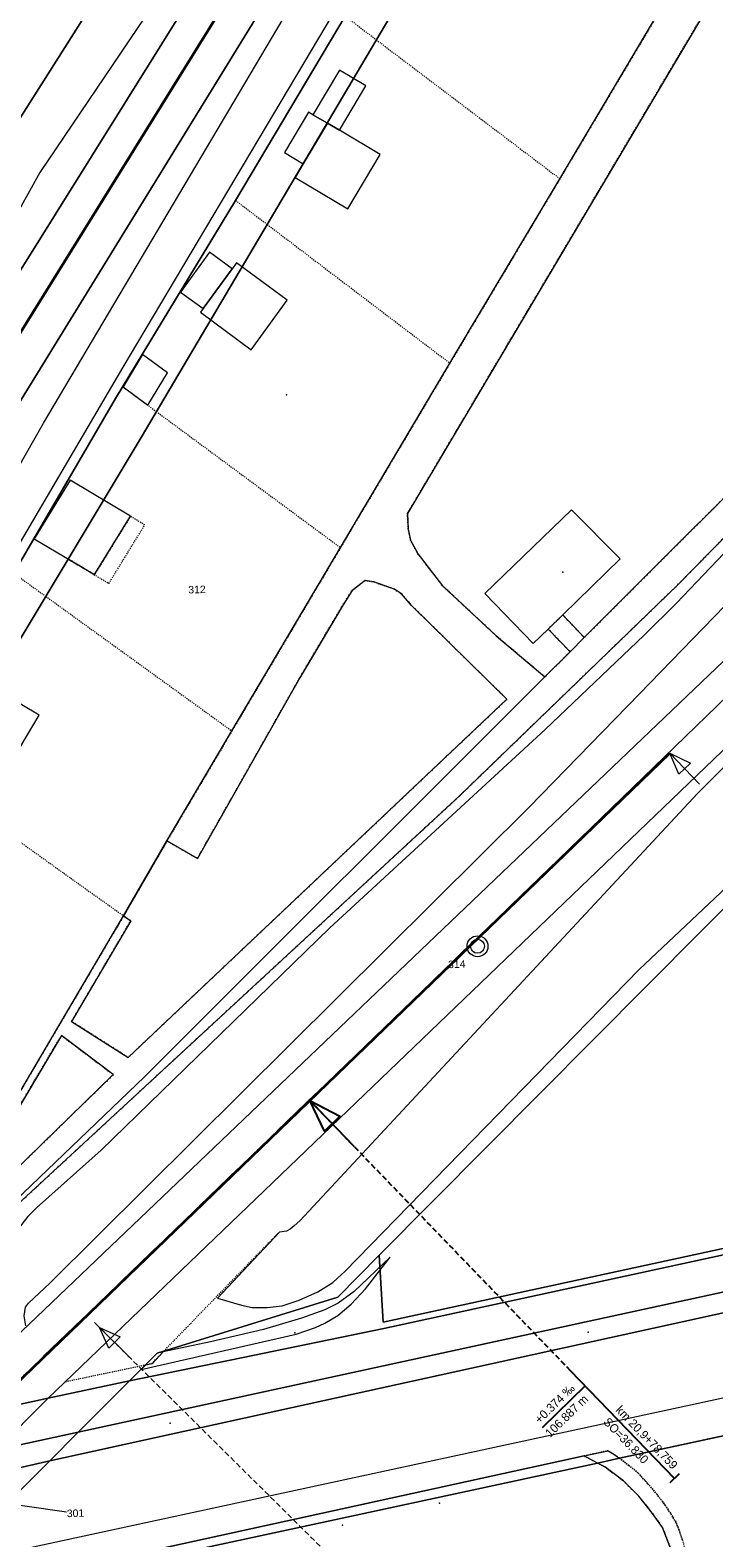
# Model space of a CAD drawing. Header units: millimetres. Extents: x -191 to 81095, y -508122 to 28741.
# Tile 193 of 251: x 5223 to 5287, y 10374 to 10515. Entities that reach past the tile are written whole.
import ezdxf
from ezdxf.enums import TextEntityAlignment as Align

# ---------------------------------------------------------------- set-up
doc = ezdxf.new("R2010")
doc.units = ezdxf.units.MM
for name, pattern in [('240620_Dorsten Achse$0$STRICHLINIE', [0.75, 0.5, -0.25]), ('STRICHPUNKT', [1, 0.5, -0.25, 0, -0.25]), ('VE22-087 DB - VST Hervest-Dorsten ALK VA2736$0$1', [0]), ('VE22-087 DB - VST Hervest-Dorsten ALK VA2736$0$2', [0.16, 0.06, -0.1]), ('VE22-087 DB - VST Hervest-Dorsten ALK VA2736$0$3', [0.26, 0.11, -0.15])]:
    doc.linetypes.add(name, pattern=pattern)
doc.layers.get('0').update_dxf_attribs({"color": 251})
for name, color, linetype, lineweight in [('240620_Dorsten Achse$0$EB-62236R-A-ACHSE', 1, 'Continuous', 35), ('240620_Dorsten Achse$0$EB-62236R-A-PFEIL-LIN', 1, 'Continuous', 18), ('240620_Dorsten Achse$0$EB-62236R-TS-FUSS', 250, '240620_Dorsten Achse$0$STRICHLINIE', 25), ('240620_Dorsten Achse$0$EB-62236R-TS-LIN', 250, 'Continuous', 25), ('240620_Dorsten Achse$0$EB-62236R-TS-TXT-025', 250, 'Continuous', 25), ('240620_Dorsten Achse$0$EB-62236S-A-KM', 1, 'Continuous', 18), ('240620_Dorsten Achse$0$EB-62236S-A-PFEIL-LIN', 1, 'Continuous', 18), ('240620_Dorsten Achse$0$EB-62273R-A-ACHSE', 1, 'Continuous', 35), ('EB-2236R-A-ACHSE', 2, 'Continuous', 35), ('VE22-087 DB - VST Hervest-Dorsten ALK VA2736$0$AX_Bahnverkehr', 7, 'VE22-087 DB - VST Hervest-Dorsten ALK VA2736$0$1', 18), ('VE22-087 DB - VST Hervest-Dorsten ALK VA2736$0$AX_BauwerkImVerkehrsbereich', 7, 'VE22-087 DB - VST Hervest-Dorsten ALK VA2736$0$1', 18), ('VE22-087 DB - VST Hervest-Dorsten ALK VA2736$0$AX_Flurstueck', 9, 'VE22-087 DB - VST Hervest-Dorsten ALK VA2736$0$1', 18), ('VE22-087 DB - VST Hervest-Dorsten ALK VA2736$0$AX_Gebaeude', 7, 'VE22-087 DB - VST Hervest-Dorsten ALK VA2736$0$1', 18), ('VE22-087 DB - VST Hervest-Dorsten ALK VA2736$0$AX_Gehoelz', 7, 'VE22-087 DB - VST Hervest-Dorsten ALK VA2736$0$1', 18), ('VE22-087 DB - VST Hervest-Dorsten ALK VA2736$0$AX_Gelaendekante', 7, 'VE22-087 DB - VST Hervest-Dorsten ALK VA2736$0$1', 18), ('VE22-087 DB - VST Hervest-Dorsten ALK VA2736$0$AX_Gleis', 7, 'VE22-087 DB - VST Hervest-Dorsten ALK VA2736$0$1', 18), ('VE22-087 DB - VST Hervest-Dorsten ALK VA2736$0$AX_IndustrieUndGewerbeflaeche', 7, 'VE22-087 DB - VST Hervest-Dorsten ALK VA2736$0$1', 18), ('VE22-087 DB - VST Hervest-Dorsten ALK VA2736$0$AX_Landwirtschaft', 7, 'VE22-087 DB - VST Hervest-Dorsten ALK VA2736$0$1', 18), ('VE22-087 DB - VST Hervest-Dorsten ALK VA2736$0$AX_SonstigesBauwerkOderSonstigeEinrichtung', 7, 'VE22-087 DB - VST Hervest-Dorsten ALK VA2736$0$1', 18), ('VE22-087 DB - VST Hervest-Dorsten ALK VA2736$0$AX_SportFreizeitUndErholungsflaeche', 7, 'VE22-087 DB - VST Hervest-Dorsten ALK VA2736$0$1', 18), ('VE22-087 DB - VST Hervest-Dorsten ALK VA2736$0$AX_Strassenverkehr', 7, 'VE22-087 DB - VST Hervest-Dorsten ALK VA2736$0$1', 18), ('VE22-087 DB - VST Hervest-Dorsten ALK VA2736$0$AX_Strassenverkehrsanlage', 7, 'VE22-087 DB - VST Hervest-Dorsten ALK VA2736$0$1', 18), ('VE22-087 DB - VST Hervest-Dorsten ALK VA2736$0$AX_Vegetationsmerkmal', 7, 'VE22-087 DB - VST Hervest-Dorsten ALK VA2736$0$1', 18), ('VE22-087 DB - VST Hervest-Dorsten ALK VA2736$0$AX_Wald', 7, 'VE22-087 DB - VST Hervest-Dorsten ALK VA2736$0$1', 18), ('VE22-087 DB - VST Hervest-Dorsten ALK VA2736$0$AX_Weg', 7, 'VE22-087 DB - VST Hervest-Dorsten ALK VA2736$0$1', 18)]:
    doc.layers.add(name, color=color, linetype=linetype, lineweight=lineweight)
doc.layers.add('XREF ALK Kataster', color=251, linetype='Continuous')
doc.styles.add('240620_Dorsten Achse$0$PROVI', font='PROVI.SHX')
doc.styles.add('VE22-087 DB - VST Hervest-Dorsten ALK VA2736$0$0', font='arial.ttf')

# ---------------------------------------------------------------- blocks, each defined once
blk = doc.blocks.new('VE22-087 DB - VST Hervest-Dorsten ALK VA2736$0$99')
at = {"color": 0}
blk.add_point((0, 0), dxfattribs=at)
blk = doc.blocks.new('VE22-087 DB - VST Hervest-Dorsten ALK VA2736')
at = {"layer": 'VE22-087 DB - VST Hervest-Dorsten ALK VA2736$0$AX_Bahnverkehr', "color": 253, "linetype": 'VE22-087 DB - VST Hervest-Dorsten ALK VA2736$0$1', "lineweight": 13, "ltscale": 0.5, "true_color": 0x999999}
blk.add_polyline3d([(5215.28, 10385.22, 0), (5214.69, 10386.04, 0), (5213.48, 10384.83, 0), (5208.64, 10379.97, 0), (5205.65, 10376.98, 0), (5196.18, 10367.49, 0), (5192.58, 10363.88, 0), (5200.34, 10365.57, 0), (5204.01, 10366.37, 0), (5217.27, 10379.67, 0), (5220.06, 10382.47, 0), (5224.87, 10387.29, 0)], close=True, dxfattribs=at)
at = {"layer": 'VE22-087 DB - VST Hervest-Dorsten ALK VA2736$0$AX_BauwerkImVerkehrsbereich', "color": 253, "linetype": 'VE22-087 DB - VST Hervest-Dorsten ALK VA2736$0$1', "lineweight": 13, "ltscale": 0.5, "true_color": 0x999999}
blk.add_polyline3d([(5214.69, 10386.04, 0), (5213.48, 10384.83, 0), (5208.64, 10379.97, 0), (5205.65, 10376.98, 0), (5196.18, 10367.49, 0), (5192.58, 10363.88, 0), (5200.34, 10365.57, 0), (5204.01, 10366.37, 0), (5217.27, 10379.67, 0), (5220.06, 10382.47, 0), (5224.87, 10387.29, 0), (5215.28, 10385.22, 0)], close=True, dxfattribs=at)
at = {"layer": 'VE22-087 DB - VST Hervest-Dorsten ALK VA2736$0$AX_Flurstueck', "linetype": 'VE22-087 DB - VST Hervest-Dorsten ALK VA2736$0$1', "lineweight": 13, "ltscale": 0.5}
for points in [[(5271.92, 10590.44, 0), (5268.85, 10584.39, 0), (5248.13, 10547.61, 0), (5240.47, 10535.52, 0), (5234.68, 10526.38, 0), (5220.38, 10503.81, 0), (5209.33, 10486.36, 0), (5164.57, 10415.7, 0), (5162.7, 10412.74, 0), (5140.32, 10377.43, 0), (5136.46, 10371.32, 0), (5147.64, 10372.96, 0), (5146.41, 10370.99, 0), (5147.22, 10370.44, 0), (5163.09, 10373.89, 0), (5165.26, 10377.38, 0), (5175.14, 10379.67, 0), (5184.78, 10395.72, 0), (5233.56, 10476.95, 0), (5276.93, 10550.33, 0), (5284.53, 10563.17, 0), (5290.12, 10572.45, 0)], [(5325.3, 10409.4, 0), (5256.12, 10394.39, 0), (5255.76, 10400.64, 0), (5251.89, 10396.74, 0), (5235.04, 10391.49, 0), (5232.48, 10388.93, 0), (5227.68, 10384.13, 0), (5225.02, 10381.46, 0), (5209.98, 10366.4, 0), (5208.93, 10365.36, 0), (5210.67, 10361.9, 0), (5211.26, 10358.16, 0), (5210.7, 10354.4, 0), (5222.26, 10366.37, 0), (5224.53, 10368.71, 0), (5224.85, 10369.04, 0), (5226.24, 10370.48, 0), (5227.49, 10370.75, 0), (5229.79, 10371.25, 0), (5276.13, 10381.25, 0), (5278.19, 10381.7, 0), (5291.34, 10384.54, 0)], [(5291.34, 10384.54, 0), (5278.19, 10381.7, 0), (5276.13, 10381.25, 0), (5229.79, 10371.25, 0), (5227.49, 10370.75, 0), (5226.24, 10370.48, 0), (5224.85, 10369.04, 0), (5224.53, 10368.71, 0), (5222.26, 10366.37, 0), (5210.7, 10354.4, 0), (5197.85, 10341.12, 0), (5179.34, 10321.4, 0), (5168.68, 10307.58, 0), (5149.89, 10283.65, 0), (5132.73, 10258.89, 0), (5192.34, 10243.38, 0), (5196.22, 10242.37, 0), (5265.27, 10224.41, 0), (5267.07, 10228.12, 0), (5267.23, 10228.46, 0), (5285.59, 10298.78, 0), (5307.6, 10292.87, 0)], [(5219.48, 10377.73, 0), (5227.43, 10376.57, 0)]]:
    blk.add_polyline3d(points, dxfattribs=at)
for points in [[(5268.85, 10584.39, 0), (5226.87, 10534.09, 0), (5226.29, 10533.38, 0), (5223.29, 10529.79, 0), (5220.43, 10526.36, 0), (5216.25, 10521.35, 0), (5214.57, 10519.34, 0), (5209.3, 10512.97, 0), (5209.45, 10512.85, 0), (5218.44, 10505.41, 0), (5220.38, 10503.81, 0), (5234.68, 10526.38, 0), (5240.47, 10535.52, 0), (5248.13, 10547.61, 0)], [(5284.53, 10563.17, 0), (5276.93, 10550.33, 0), (5233.56, 10476.95, 0), (5184.78, 10395.72, 0), (5175.14, 10379.67, 0), (5200.69, 10385.57, 0), (5216.47, 10400.66, 0), (5233.88, 10417.3, 0), (5271.21, 10454.6, 0), (5273.57, 10456.96, 0), (5274.9, 10458.29, 0), (5296.33, 10479.7, 0), (5310.15, 10493.48, 0), (5308.99, 10496.62, 0), (5305.06, 10507.24, 0), (5303.88, 10512.51, 0), (5299.83, 10530.5, 0), (5290.65, 10571.27, 0), (5290.12, 10572.45, 0)], [(5271.21, 10454.6, 0), (5233.88, 10417.3, 0), (5216.47, 10400.66, 0), (5200.69, 10385.57, 0), (5218.28, 10389.64, 0), (5214.69, 10386.04, 0), (5215.28, 10385.22, 0), (5224.87, 10387.29, 0), (5232.48, 10388.93, 0), (5235.04, 10391.49, 0), (5251.89, 10396.74, 0), (5255.76, 10400.64, 0), (5315.72, 10460.99, 0), (5308.7, 10467.76, 0), (5304.43, 10471.88, 0), (5296.33, 10479.7, 0), (5274.9, 10458.29, 0), (5273.57, 10456.96, 0)], [(5336.02, 10465.54, 0), (5328.81, 10473.94, 0), (5322.35, 10467.66, 0), (5315.72, 10460.99, 0), (5255.76, 10400.64, 0), (5256.12, 10394.39, 0), (5325.3, 10409.4, 0), (5350.64, 10416.45, 0), (5341.69, 10459.42, 0)], [(5214.69, 10386.04, 0), (5213.48, 10384.83, 0), (5208.64, 10379.97, 0), (5205.65, 10376.98, 0), (5196.18, 10367.49, 0), (5192.58, 10363.88, 0), (5200.34, 10365.57, 0), (5204.01, 10366.37, 0), (5208.97, 10367.46, 0), (5209.98, 10366.4, 0), (5225.02, 10381.46, 0), (5227.68, 10384.13, 0), (5232.48, 10388.93, 0), (5224.87, 10387.29, 0), (5215.28, 10385.22, 0)]]:
    blk.add_polyline3d(points, close=True, dxfattribs=at)
at = {"layer": 'VE22-087 DB - VST Hervest-Dorsten ALK VA2736$0$AX_Gebaeude', "color": 7, "linetype": 'VE22-087 DB - VST Hervest-Dorsten ALK VA2736$0$1', "lineweight": 13, "ltscale": 0.5}
for points in [[(5252.05, 10505.62, 0), (5254.53, 10509.76, 0), (5252.07, 10511.23, 0), (5249.58, 10507.07, 0), (5250.93, 10506.29, 0)], [(5248.67, 10502.49, 0), (5250.93, 10506.29, 0), (5249.58, 10507.07, 0), (5249.18, 10507.31, 0), (5246.93, 10503.53, 0)], [(5252.05, 10505.62, 0), (5250.93, 10506.29, 0), (5248.67, 10502.49, 0), (5247.91, 10501.21, 0), (5252.84, 10498.28, 0), (5255.85, 10503.34, 0)], [(5239.94, 10494.23, 0), (5237.23, 10490.5, 0), (5239.34, 10488.97, 0), (5242.04, 10492.7, 0)], [(5242.45, 10493.26, 0), (5242.04, 10492.7, 0), (5239.34, 10488.97, 0), (5239.09, 10488.63, 0), (5243.81, 10485.14, 0), (5247.17, 10489.77, 0)], [(5236, 10482.98, 0), (5233.68, 10484.69, 0), (5231.86, 10481.68, 0), (5234.18, 10479.97, 0)], [(5226.92, 10472.95, 0), (5223.56, 10467.5, 0), (5229.2, 10464.15, 0), (5232.56, 10469.61, 0)], [(5273.7, 10470.19, 0), (5265.61, 10462.38, 0), (5270.14, 10457.73, 0), (5271.53, 10459.07, 0), (5272.88, 10460.39, 0), (5278.24, 10465.61, 0)], [(5216.58, 10450.31, 0), (5221.78, 10447.22, 0), (5224.05, 10451.03, 0), (5218.85, 10454.12, 0)]]:
    blk.add_polyline3d(points, close=True, dxfattribs=at)
at = {"layer": 'VE22-087 DB - VST Hervest-Dorsten ALK VA2736$0$AX_Gelaendekante', "color": 18, "linetype": 'VE22-087 DB - VST Hervest-Dorsten ALK VA2736$0$1', "lineweight": 13, "ltscale": 0.5, "true_color": 0x520000}
for points in [[(5246.45, 10402.8, 0), (5240.69, 10396.64, 0)], [(5233.54, 10389.97, 0), (5248.01, 10393.29, 0), (5249.81, 10393.89, 0), (5250.69, 10394.29, 0), (5251.91, 10395.03, 0), (5253.15, 10396.07, 0), (5254.47, 10397.5, 0), (5256.77, 10400.46, 0)], [(5256.77, 10400.46, 0), (5253.44, 10397.25, 0), (5251.93, 10396.18, 0), (5250.69, 10395.55, 0), (5248.52, 10394.76, 0), (5244.97, 10393.71, 0), (5240.02, 10392.55, 0), (5235.62, 10391.62, 0)], [(5235.62, 10391.62, 0), (5234.58, 10390.51, 0), (5233.95, 10390.38, 0), (5233.54, 10389.97, 0)]]:
    blk.add_polyline3d(points, dxfattribs=at)
at = {"layer": 'VE22-087 DB - VST Hervest-Dorsten ALK VA2736$0$AX_IndustrieUndGewerbeflaeche', "color": 253, "linetype": 'VE22-087 DB - VST Hervest-Dorsten ALK VA2736$0$1', "lineweight": 13, "ltscale": 0.5, "true_color": 0x999999}
blk.add_polyline3d([(5273.7, 10470.19, 0), (5265.61, 10462.38, 0), (5270.14, 10457.73, 0), (5271.53, 10459.07, 0), (5272.88, 10460.39, 0), (5278.24, 10465.61, 0)], close=True, dxfattribs=at)
at = {"layer": 'VE22-087 DB - VST Hervest-Dorsten ALK VA2736$0$AX_SonstigesBauwerkOderSonstigeEinrichtung', "color": 7, "linetype": 'VE22-087 DB - VST Hervest-Dorsten ALK VA2736$0$3', "lineweight": 13, "ltscale": 0.5}
for points in [[(5252.59, 10516.26, 0), (5255.49, 10514.06, 0), (5272.62, 10501.09, 0)], [(5242.37, 10499.06, 0), (5245.31, 10496.83, 0), (5262.36, 10483.88, 0)], [(5231.85, 10481.68, 0), (5234.98, 10479.36, 0), (5252.15, 10466.67, 0)], [(5211.49, 10446.88, 0), (5214.3, 10444.88, 0), (5231.91, 10432.31, 0)], [(5226.5, 10388.85, 0), (5234.55, 10390.54, 0), (5246.36, 10402.73, 0)]]:
    blk.add_polyline3d(points, dxfattribs=at)
blk.add_polyline3d([(5232.55, 10469.59, 0), (5229.2, 10464.15, 0), (5226.75, 10465.61, 0), (5226.74, 10465.6, 0), (5230.54, 10463.33, 0), (5233.89, 10468.79, 0)], close=True, dxfattribs=at)
at = {"layer": 'VE22-087 DB - VST Hervest-Dorsten ALK VA2736$0$AX_Strassenverkehr', "color": 253, "linetype": 'VE22-087 DB - VST Hervest-Dorsten ALK VA2736$0$1', "lineweight": 13, "ltscale": 0.5, "true_color": 0x999999}
blk.add_polyline3d([(5350.64, 10416.45, 0), (5325.3, 10409.4, 0), (5256.12, 10394.39, 0), (5255.76, 10400.64, 0), (5251.89, 10396.74, 0), (5235.04, 10391.49, 0), (5232.48, 10388.93, 0), (5242.91, 10391.06, 0), (5256.2, 10393.81, 0), (5325.44, 10408.84, 0), (5350.91, 10415.16, 0)], close=True, dxfattribs=at)
at = {"layer": 'VE22-087 DB - VST Hervest-Dorsten ALK VA2736$0$AX_Vegetationsmerkmal', "color": 7, "linetype": 'VE22-087 DB - VST Hervest-Dorsten ALK VA2736$0$1', "lineweight": 13, "ltscale": 0.5}
blk.add_polyline3d([(5350.64, 10416.45, 0), (5325.3, 10409.4, 0), (5256.12, 10394.39, 0), (5255.76, 10400.64, 0), (5251.89, 10396.74, 0), (5235.04, 10391.49, 0), (5232.48, 10388.93, 0), (5242.91, 10391.06, 0), (5256.2, 10393.81, 0), (5325.44, 10408.84, 0), (5350.91, 10415.16, 0)], close=True, dxfattribs=at)
at = {"layer": 'VE22-087 DB - VST Hervest-Dorsten ALK VA2736$0$AX_Wald', "color": 3, "linetype": 'VE22-087 DB - VST Hervest-Dorsten ALK VA2736$0$1', "lineweight": 13, "ltscale": 0.5, "true_color": 0x00ff00}
blk.add_polyline3d([(5291.89, 10526.38, 0), (5258.4, 10469.85, 0), (5258.48, 10468.39, 0), (5258.69, 10467.36, 0), (5259.39, 10466.07, 0), (5261.68, 10463.12, 0), (5266.69, 10458.44, 0), (5271.21, 10454.6, 0), (5273.57, 10456.96, 0), (5271.53, 10459.07, 0), (5270.14, 10457.73, 0), (5265.61, 10462.38, 0), (5273.7, 10470.19, 0), (5278.24, 10465.61, 0), (5272.88, 10460.39, 0), (5274.9, 10458.29, 0), (5296.33, 10479.7, 0)], dxfattribs=at)
blk.add_polyline3d([(5226.11, 10421.14, 0), (5222.22, 10414.58, 0), (5221.7, 10414.97, 0), (5214.15, 10402.16, 0), (5214.93, 10401.98, 0), (5221.52, 10408.3, 0), (5230.95, 10417.49, 0)], close=True, dxfattribs=at)
at = {"layer": 'VE22-087 DB - VST Hervest-Dorsten ALK VA2736$0$AX_Weg', "color": 7, "linetype": 'VE22-087 DB - VST Hervest-Dorsten ALK VA2736$0$2', "lineweight": 13, "ltscale": 0.5}
blk.add_polyline3d([(5284.02, 10374.12, 0), (5283.75, 10374.96, 0), (5283.46, 10375.7, 0), (5282.96, 10376.53, 0), (5282.43, 10377.33, 0), (5281.67, 10378.33, 0), (5280.84, 10379.32, 0), (5279.91, 10380.32, 0), (5279.05, 10381.01, 0), (5278.19, 10381.7, 0), (5278, 10381.83, 0), (5277.64, 10382.07, 0), (5277.11, 10382.4, 0), (5274.89, 10381.91, 0), (5276.13, 10381.25, 0), (5276.81, 10380.89, 0), (5278.54, 10379.59, 0), (5279.98, 10378.17, 0), (5281.26, 10376.53, 0), (5282.19, 10375.23, 0), (5283.02, 10373.07, 0)], dxfattribs=at)
at = {"layer": 'VE22-087 DB - VST Hervest-Dorsten ALK VA2736$0$AX_Gebaeude', "color": 7, "xscale": 0.5, "yscale": 0.5, "zscale": 0.5, "rotation": 1.58955855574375}
blk.add_blockref('VE22-087 DB - VST Hervest-Dorsten ALK VA2736$0$99', (5272.9, 10464.39), dxfattribs=at)
at = {"layer": 'VE22-087 DB - VST Hervest-Dorsten ALK VA2736$0$AX_SportFreizeitUndErholungsflaeche', "color": 7, "xscale": 0.5, "yscale": 0.5, "zscale": 0.5, "rotation": 1.589561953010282}
blk.add_blockref('VE22-087 DB - VST Hervest-Dorsten ALK VA2736$0$99', (5247.12, 10480.94), dxfattribs=at)
at = {"layer": 'VE22-087 DB - VST Hervest-Dorsten ALK VA2736$0$AX_Vegetationsmerkmal', "color": 7, "xscale": 0.5, "yscale": 0.5, "zscale": 0.5}
for p, rotation in [((5247.88, 10393.41), 1.589544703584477), ((5275.27, 10393.47), 1.589544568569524), ((5236.25, 10384.96), 1.5895430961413), ((5261.4, 10377.5), 1.589541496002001), ((5252.35, 10375.46), 1.589541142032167)]:
    blk.add_blockref('VE22-087 DB - VST Hervest-Dorsten ALK VA2736$0$99', p, dxfattribs=dict(at, rotation=rotation))
at = {"layer": 'VE22-087 DB - VST Hervest-Dorsten ALK VA2736$0$AX_Flurstueck', "char_height": 0.7, "attachment_point": 2, "style": 'VE22-087 DB - VST Hervest-Dorsten ALK VA2736$0$0', "bg_fill": 3, "box_fill_scale": 1, "bg_fill_color": 256, "bg_fill_transparency": 0}
for s, insert, rotation in [('312', (5238.75, 10463.11), 1.5896), ('314', (5262.99, 10428.15), 1.5896), ('301', (5227.42, 10376.92), 1.5895)]:
    blk.add_mtext(s, dxfattribs=dict(at, insert=insert, rotation=rotation))
at = {"layer": 'VE22-087 DB - VST Hervest-Dorsten ALK VA2736$0$AX_Bahnverkehr', "color": 253, "linetype": 'VE22-087 DB - VST Hervest-Dorsten ALK VA2736$0$1', "lineweight": 13, "ltscale": 0.5, "true_color": 0x999999}
for points in [[(5278.67, 10582.92, 0), (5152.56, 10380.9, 0), (5147.64, 10372.96, 0), (5146.41, 10370.99, 0), (5147.22, 10370.44, 0), (5163.09, 10373.89, 0), (5165.26, 10377.38, 0), (5170.4, 10385.64, 0), (5165.69, 10388.39, 0), (5284.61, 10581.73, 0), (5285.01, 10582.48, 0), (5280.23, 10585.33, 0)], [(5304.43, 10471.88, 0), (5218.28, 10389.64, 0), (5214.69, 10386.04, 0), (5215.28, 10385.22, 0), (5224.87, 10387.29, 0), (5308.7, 10467.76, 0), (5321.41, 10481.68, 0), (5318.21, 10485.04, 0)]]:
    blk.add_polyline3d(points, close=True, dxfattribs=at)
at = {"layer": 'VE22-087 DB - VST Hervest-Dorsten ALK VA2736$0$AX_Gehoelz', "color": 3, "linetype": 'VE22-087 DB - VST Hervest-Dorsten ALK VA2736$0$1', "lineweight": 13, "ltscale": 0.5, "true_color": 0x00ff00}
for points in [[(5271.92, 10590.44, 0), (5268.85, 10584.39, 0), (5248.13, 10547.61, 0), (5240.47, 10535.52, 0), (5234.68, 10526.38, 0), (5220.38, 10503.81, 0), (5209.33, 10486.36, 0), (5164.57, 10415.7, 0), (5162.7, 10412.74, 0), (5140.32, 10377.43, 0), (5136.46, 10371.32, 0), (5147.64, 10372.96, 0), (5152.56, 10380.9, 0), (5278.67, 10582.92, 0), (5280.23, 10585.33, 0), (5280.8, 10586.26, 0), (5278.3, 10587.82, 0), (5276.49, 10588.77, 0), (5275.08, 10589.44, 0), (5273.33, 10590.05, 0)], [(5287.41, 10578.73, 0), (5286.78, 10579.67, 0), (5284.61, 10581.73, 0), (5165.69, 10388.39, 0), (5170.4, 10385.64, 0), (5165.26, 10377.38, 0), (5175.14, 10379.67, 0), (5184.78, 10395.72, 0), (5181.7, 10395.25, 0), (5188.99, 10407.99, 0), (5201.56, 10429.97, 0), (5211.49, 10446.88, 0), (5221.68, 10464.28, 0), (5231.17, 10480.57, 0), (5242.37, 10499.06, 0), (5252.59, 10516.26, 0), (5263.04, 10533.32, 0), (5274.82, 10552.9, 0), (5276.93, 10550.33, 0), (5284.53, 10563.17, 0), (5290.12, 10572.45, 0), (5289.44, 10574.32, 0), (5288.74, 10576.03, 0), (5288.1, 10577.53, 0)], [(5309.8, 10490.96, 0), (5298.12, 10477.97, 0), (5283.63, 10463.21, 0), (5263.26, 10443.5, 0), (5223.27, 10406.53, 0), (5216.89, 10400.64, 0), (5216.47, 10400.66, 0), (5200.69, 10385.57, 0), (5218.28, 10389.64, 0), (5304.43, 10471.88, 0), (5318.21, 10485.04, 0), (5316.45, 10486.89, 0), (5312.05, 10491.49, 0), (5311.04, 10491.84, 0)], [(5308.7, 10467.76, 0), (5224.87, 10387.29, 0), (5232.48, 10388.93, 0), (5235.04, 10391.49, 0), (5251.89, 10396.74, 0), (5255.76, 10400.64, 0), (5315.72, 10460.99, 0), (5322.35, 10467.66, 0), (5328.81, 10473.94, 0), (5321.41, 10481.68, 0)]]:
    blk.add_polyline3d(points, close=True, dxfattribs=at)
at = {"layer": 'VE22-087 DB - VST Hervest-Dorsten ALK VA2736$0$AX_Gelaendekante', "color": 18, "linetype": 'VE22-087 DB - VST Hervest-Dorsten ALK VA2736$0$1', "lineweight": 13, "ltscale": 0.5, "true_color": 0x520000}
for points in [[(5148.87, 10374.95, 0), (5147.99, 10375.61, 0), (5147.36, 10376.16, 0), (5146.57, 10377.06, 0), (5146.16, 10377.7, 0), (5146.01, 10378.54, 0), (5146.15, 10379.5, 0), (5146.66, 10380.72, 0), (5149.5, 10386.32, 0), (5150.67, 10388.3, 0), (5156.51, 10398.16, 0), (5158.55, 10402.2, 0), (5202.7, 10475.38, 0), (5209.34, 10486.35, 0), (5240.49, 10535.51, 0)], [(5233.91, 10516.18, 0), (5224.1, 10501.67, 0), (5207.91, 10472.46, 0), (5202, 10462.37, 0), (5164.99, 10402.75, 0), (5163.09, 10400.54, 0), (5160.98, 10397.82, 0), (5158.59, 10394.33, 0), (5156.44, 10390.7, 0), (5155.48, 10388.82, 0), (5153.83, 10384.93, 0), (5152.64, 10381.19, 0)], [(5274.01, 10554.45, 0), (5231.83, 10483.51, 0), (5205.16, 10438.07, 0)], [(5217.16, 10397.34, 0), (5213.83, 10397.28, 0), (5212.01, 10397.37, 0), (5209.58, 10397.64, 0), (5207.93, 10397.66, 0), (5206.42, 10397.5, 0), (5204.86, 10397.14, 0), (5200.14, 10395.44, 0), (5197.52, 10394.64, 0), (5194.41, 10393.84, 0), (5189.42, 10392.82, 0), (5186.49, 10392.37, 0), (5184.66, 10392.23, 0), (5183.23, 10392.34, 0), (5182.07, 10392.69, 0), (5180.19, 10393.65, 0), (5179.43, 10394.13, 0), (5179.01, 10394.39, 0), (5177.51, 10395.6, 0), (5195.94, 10428.15, 0), (5224.45, 10478.29, 0), (5248.8, 10519.41, 0)], [(5311.54, 10491.52, 0), (5309.75, 10489.42, 0), (5299.83, 10477.85, 0), (5292.33, 10470.77, 0), (5283.49, 10461.49, 0), (5280.49, 10458.49, 0), (5271.26, 10449.69, 0), (5251.17, 10431.2, 0), (5229.82, 10410.45, 0), (5223.8, 10405.05, 0), (5222.98, 10404.26, 0), (5222.07, 10403.1, 0), (5221.49, 10401.99, 0), (5221.13, 10401.52, 0), (5220.7, 10401.16, 0), (5220.15, 10400.87, 0), (5219.12, 10400.45, 0)], [(5222.78, 10394.05, 0), (5222.63, 10395, 0), (5222.75, 10395.79, 0), (5223.03, 10396.16, 0), (5225.04, 10398.02, 0), (5269.76, 10442.45, 0), (5280.06, 10453.02, 0), (5310.88, 10484.83, 0), (5312.37, 10486.32, 0), (5313.2, 10486.88, 0), (5315.06, 10487.75, 0), (5317.95, 10488.77, 0)], [(5240.69, 10396.64, 0), (5242.93, 10395.98, 0), (5243.9, 10395.76, 0), (5245.32, 10395.77, 0), (5246.7, 10395.91, 0), (5248.3, 10396.45, 0), (5250.04, 10397.23, 0), (5251.43, 10398.1, 0), (5251.87, 10398.51, 0), (5252.55, 10399.13, 0), (5280.03, 10427.29, 0), (5301.73, 10447.77, 0), (5306.06, 10452.34, 0), (5322.88, 10469.21, 0), (5323.28, 10469.95, 0), (5323.49, 10470.86, 0), (5323.53, 10471.96, 0), (5323.53, 10473.3, 0), (5324.18, 10482.48, 0)], [(5324.18, 10482.48, 0), (5285.45, 10443.72, 0), (5248.36, 10403.86, 0), (5247.83, 10403.38, 0), (5247.47, 10403.08, 0), (5247.11, 10402.89, 0), (5246.45, 10402.8, 0)]]:
    blk.add_polyline3d(points, dxfattribs=at)
at = {"layer": 'VE22-087 DB - VST Hervest-Dorsten ALK VA2736$0$AX_Gleis', "color": 7, "linetype": 'VE22-087 DB - VST Hervest-Dorsten ALK VA2736$0$1', "lineweight": 13, "ltscale": 0.5}
for points in [[(5033.19, 10102.35, 0), (5043.93, 10139.07, 0), (5052.81, 10167.53, 0), (5060.8, 10190.97, 0), (5067.68, 10209.39, 0), (5074.66, 10226.92, 0), (5083.97, 10248.31, 0), (5091.9, 10265.47, 0), (5103.37, 10288.34, 0), (5119.2, 10318.21, 0), (5127.8, 10333.22, 0), (5134.91, 10345.43, 0), (5138.99, 10352.27, 0), (5150.63, 10371.19, 0), (5282.67, 10583.88, 0)], [(5042.6, 10102.27, 0), (5048.32, 10121.11, 0), (5054.65, 10140.88, 0), (5060.52, 10157.35, 0), (5065.18, 10169.28, 0), (5072.47, 10186.81, 0), (5077.51, 10197.98, 0), (5083.52, 10210.52, 0), (5090.38, 10223.81, 0), (5097.56, 10236.98, 0), (5106.34, 10251.98, 0), (5116.27, 10267.87, 0), (5123.48, 10278.72, 0), (5135.46, 10295.62, 0), (5148.33, 10311.95, 0), (5160.58, 10326.51, 0), (5171.64, 10338.7, 0), (5182.44, 10350.11, 0), (5197.49, 10364.95, 0), (5219.3, 10386.09, 0), (5319.78, 10483.39, 0)]]:
    blk.add_polyline3d(points, dxfattribs=at)
at = {"layer": 'VE22-087 DB - VST Hervest-Dorsten ALK VA2736$0$AX_Landwirtschaft', "color": 253, "linetype": 'VE22-087 DB - VST Hervest-Dorsten ALK VA2736$0$1', "lineweight": 13, "ltscale": 0.5, "true_color": 0x999999}
blk.add_polyline3d([(5341.69, 10459.42, 0), (5336.02, 10465.54, 0), (5328.81, 10473.94, 0), (5322.35, 10467.66, 0), (5315.72, 10460.99, 0), (5255.76, 10400.64, 0), (5256.12, 10394.39, 0), (5325.3, 10409.4, 0), (5350.64, 10416.45, 0)], close=True, dxfattribs=at)
at = {"layer": 'VE22-087 DB - VST Hervest-Dorsten ALK VA2736$0$AX_SonstigesBauwerkOderSonstigeEinrichtung', "color": 7, "linetype": 'VE22-087 DB - VST Hervest-Dorsten ALK VA2736$0$3', "lineweight": 13, "ltscale": 0.5}
for points in [[(5181.7, 10395.25, 0), (5188.99, 10407.99, 0), (5201.56, 10429.97, 0), (5211.49, 10446.88, 0), (5221.68, 10464.28, 0), (5231.17, 10480.57, 0), (5242.37, 10499.06, 0), (5252.59, 10516.26, 0), (5263.04, 10533.32, 0), (5274.82, 10552.9, 0), (5276.93, 10550.33, 0), (5291.44, 10532.7, 0), (5282.45, 10517.62, 0), (5272.62, 10501.09, 0), (5262.36, 10483.88, 0), (5252.15, 10466.67, 0), (5242.02, 10449.56, 0), (5235.96, 10439.3, 0), (5231.91, 10432.31, 0), (5221.7, 10414.97, 0), (5214.15, 10402.16, 0), (5212.88, 10400.01, 0)], [(5221.68, 10464.28, 0), (5224.66, 10462.12, 0), (5242.02, 10449.56, 0)]]:
    blk.add_polyline3d(points, dxfattribs=at)
at = {"layer": 'VE22-087 DB - VST Hervest-Dorsten ALK VA2736$0$AX_SportFreizeitUndErholungsflaeche', "color": 253, "linetype": 'VE22-087 DB - VST Hervest-Dorsten ALK VA2736$0$1', "lineweight": 13, "ltscale": 0.5, "true_color": 0x999999}
for points in [[(5263.04, 10533.32, 0), (5252.59, 10516.26, 0), (5242.37, 10499.06, 0), (5231.17, 10480.57, 0), (5221.68, 10464.28, 0), (5211.49, 10446.88, 0), (5201.56, 10429.97, 0), (5188.99, 10407.99, 0), (5181.7, 10395.25, 0), (5184.78, 10395.72, 0), (5212.88, 10400.01, 0), (5213.36, 10400.83, 0), (5214.15, 10402.16, 0), (5221.7, 10414.97, 0), (5231.91, 10432.31, 0), (5235.96, 10439.3, 0), (5242.02, 10449.56, 0), (5252.15, 10466.67, 0), (5262.36, 10483.88, 0), (5272.62, 10501.09, 0), (5282.45, 10517.62, 0), (5291.44, 10532.7, 0), (5276.93, 10550.33, 0), (5274.82, 10552.9, 0)], [(5230.02, 10372.09, 0), (5229.79, 10371.25, 0), (5228.09, 10364.92, 0), (5226.17, 10365.4, 0), (5225.56, 10362.96, 0), (5234.16, 10360.74, 0), (5235.16, 10364.95, 0), (5281.53, 10352.92, 0), (5280.62, 10348.74, 0), (5282.04, 10348.39, 0), (5283.04, 10348.31, 0), (5284.16, 10348.43, 0), (5285.41, 10348.88, 0), (5285.61, 10348.99, 0), (5286.95, 10354.07, 0), (5283.02, 10373.07, 0), (5282.19, 10375.23, 0), (5281.26, 10376.53, 0), (5279.98, 10378.17, 0), (5278.54, 10379.59, 0), (5276.81, 10380.89, 0), (5276.13, 10381.25, 0), (5274.89, 10381.91, 0)]]:
    blk.add_polyline3d(points, close=True, dxfattribs=at)
at = {"layer": 'VE22-087 DB - VST Hervest-Dorsten ALK VA2736$0$AX_Strassenverkehr', "color": 253, "linetype": 'VE22-087 DB - VST Hervest-Dorsten ALK VA2736$0$1', "lineweight": 13, "ltscale": 0.5, "true_color": 0x999999}
for points in [[(5325.44, 10408.84, 0), (5256.2, 10393.81, 0), (5242.91, 10391.06, 0), (5232.48, 10388.93, 0), (5224.87, 10387.29, 0), (5215.28, 10385.22, 0), (5214.69, 10386.04, 0), (5213.48, 10384.83, 0), (5163.09, 10373.89, 0), (5147.22, 10370.44, 0), (5146.41, 10370.99, 0), (5145.89, 10370.14, 0), (5137.15, 10368.15, 0), (5126.77, 10365.79, 0), (5115.35, 10363.09, 0), (5105.11, 10360.78, 0), (5093.27, 10357.78, 0)], [(5230.02, 10372.09, 0), (5274.89, 10381.91, 0), (5277.11, 10382.4, 0), (5277.64, 10382.07, 0), (5278, 10381.83, 0), (5278.19, 10381.7, 0), (5291.34, 10384.54, 0)], [(5337.66, 10406.22, 0), (5225.02, 10381.46, 0), (5217.27, 10379.67, 0), (5205.65, 10376.98, 0), (5159.01, 10367.31, 0), (5141.73, 10363.43, 0), (5132.71, 10361.54, 0), (5121.08, 10358.89, 0), (5107.68, 10355.8, 0), (5089.19, 10350.83, 0)], [(5091.94, 10353.73, 0), (5104.5, 10357.05, 0), (5125.71, 10361.96, 0), (5143.16, 10365.74, 0), (5160.65, 10369.96, 0), (5208.64, 10379.97, 0), (5220.06, 10382.47, 0), (5227.68, 10384.13, 0), (5331.62, 10406.72, 0)], [(5331.62, 10406.72, 0), (5227.68, 10384.13, 0), (5220.06, 10382.47, 0), (5208.64, 10379.97, 0), (5160.65, 10369.96, 0), (5143.16, 10365.74, 0), (5125.71, 10361.96, 0), (5104.5, 10357.05, 0), (5091.94, 10353.73, 0)], [(5089.19, 10350.83, 0), (5107.68, 10355.8, 0), (5121.08, 10358.89, 0), (5132.71, 10361.54, 0), (5141.73, 10363.43, 0), (5159.01, 10367.31, 0), (5205.65, 10376.98, 0), (5217.27, 10379.67, 0), (5225.02, 10381.46, 0), (5337.66, 10406.22, 0)]]:
    blk.add_polyline3d(points, dxfattribs=at)
at = {"layer": 'VE22-087 DB - VST Hervest-Dorsten ALK VA2736$0$AX_Strassenverkehrsanlage', "color": 7, "linetype": 'VE22-087 DB - VST Hervest-Dorsten ALK VA2736$0$1', "lineweight": 13, "ltscale": 0.5, "true_color": 0xf7f7f0}
blk.add_polyline3d([(5353.74, 10401.55, 0), (5207.62, 10369.99, 0)], dxfattribs=at)
at = {"layer": 'VE22-087 DB - VST Hervest-Dorsten ALK VA2736$0$AX_Vegetationsmerkmal', "color": 7, "linetype": 'VE22-087 DB - VST Hervest-Dorsten ALK VA2736$0$1', "lineweight": 13, "ltscale": 0.5}
for points in [[(5331.62, 10406.72, 0), (5227.68, 10384.13, 0), (5220.06, 10382.47, 0), (5208.64, 10379.97, 0), (5160.65, 10369.96, 0), (5159.01, 10367.31, 0), (5205.65, 10376.98, 0), (5217.27, 10379.67, 0), (5225.02, 10381.46, 0), (5337.66, 10406.22, 0), (5351.99, 10409.94, 0), (5351.62, 10411.75, 0)], [(5276.13, 10381.25, 0), (5229.79, 10371.25, 0), (5228.09, 10364.92, 0), (5226.17, 10365.4, 0), (5225.8, 10363.93, 0), (5225.56, 10362.96, 0), (5234.16, 10360.74, 0), (5235.16, 10364.95, 0), (5281.53, 10352.92, 0), (5280.62, 10348.74, 0), (5282.04, 10348.39, 0), (5283.04, 10348.31, 0), (5284.16, 10348.43, 0), (5285.41, 10348.88, 0), (5285.61, 10348.99, 0), (5286.95, 10354.07, 0), (5283.02, 10373.07, 0), (5282.19, 10375.23, 0), (5281.26, 10376.53, 0), (5279.98, 10378.17, 0), (5278.54, 10379.59, 0), (5276.81, 10380.89, 0)]]:
    blk.add_polyline3d(points, close=True, dxfattribs=at)
at = {"layer": 'VE22-087 DB - VST Hervest-Dorsten ALK VA2736$0$AX_Wald', "color": 3, "linetype": 'VE22-087 DB - VST Hervest-Dorsten ALK VA2736$0$1', "lineweight": 13, "ltscale": 0.5, "true_color": 0x00ff00}
blk.add_polyline3d([(5254.44, 10463.59, 0), (5253.24, 10462.68, 0), (5252.3, 10461.19, 0), (5248.35, 10454.52, 0), (5238.81, 10437.66, 0), (5235.96, 10439.3, 0), (5231.91, 10432.31, 0), (5232.58, 10431.84, 0), (5227.07, 10422.45, 0), (5232.35, 10419.1, 0), (5267.68, 10452.52, 0), (5258.79, 10461.26, 0), (5257.83, 10462.35, 0), (5257.19, 10462.79, 0), (5255.25, 10463.47, 0)], close=True, dxfattribs=at)
at = {"layer": 'VE22-087 DB - VST Hervest-Dorsten ALK VA2736$0$AX_Weg', "color": 7, "linetype": 'VE22-087 DB - VST Hervest-Dorsten ALK VA2736$0$2', "lineweight": 13, "ltscale": 0.5}
for points in [[(5282.45, 10517.62, 0), (5272.62, 10501.09, 0), (5262.36, 10483.88, 0), (5252.15, 10466.67, 0), (5242.02, 10449.56, 0), (5235.96, 10439.3, 0), (5238.81, 10437.66, 0), (5248.35, 10454.52, 0), (5252.3, 10461.19, 0), (5253.24, 10462.68, 0), (5254.44, 10463.59, 0), (5255.25, 10463.47, 0), (5257.19, 10462.79, 0), (5257.83, 10462.35, 0), (5258.79, 10461.26, 0), (5267.68, 10452.52, 0), (5232.35, 10419.1, 0), (5227.07, 10422.45, 0), (5232.58, 10431.84, 0), (5231.91, 10432.31, 0), (5221.7, 10414.97, 0)], [(5222.22, 10414.58, 0), (5226.11, 10421.14, 0), (5230.95, 10417.49, 0), (5221.52, 10408.3, 0)], [(5216.89, 10400.64, 0), (5223.27, 10406.53, 0), (5263.26, 10443.5, 0), (5283.63, 10463.21, 0), (5298.12, 10477.97, 0)], [(5296.33, 10479.7, 0), (5274.9, 10458.29, 0), (5272.88, 10460.39, 0), (5271.53, 10459.07, 0), (5273.57, 10456.96, 0), (5271.21, 10454.6, 0), (5266.69, 10458.44, 0), (5261.68, 10463.12, 0), (5259.39, 10466.07, 0), (5258.69, 10467.36, 0), (5258.48, 10468.39, 0), (5258.4, 10469.85, 0), (5291.89, 10526.38, 0)], [(5291.34, 10384.54, 0), (5278.19, 10381.7, 0), (5279.05, 10381.01, 0), (5279.91, 10380.32, 0), (5280.84, 10379.32, 0), (5281.67, 10378.33, 0), (5282.43, 10377.33, 0), (5282.96, 10376.53, 0), (5283.46, 10375.7, 0), (5283.75, 10374.96, 0), (5284.02, 10374.12, 0), (5284.31, 10373.18, 0), (5288.34, 10354.24, 0)]]:
    blk.add_polyline3d(points, dxfattribs=at)
blk = doc.blocks.new('240620_Dorsten Achse$0$PVI_TSNW')
at = {"color": 0, "linetype": 'ByBlock', "lineweight": -2, "flags": 128}
blk.add_lwpolyline([(0, 7.5), (0, 0), (-1.25, 3.75), (1.25, 3.75), (0, 0)], dxfattribs=at)

msp = doc.modelspace()

# ---------------------------------------------------------------- linework, layer by layer
at = {"layer": 'EB-2236R-A-ACHSE', "color": 251, "linetype": 'STRICHPUNKT', "ltscale": 10, "flags": 128}
msp.add_lwpolyline([(4859.502, 9422.799), (4872.511, 9471.077, 0.0178288), (4877.336, 9491.914), (4880.465, 9508.02), (4883.328, 9522.752, -0.0178288), (4892.816, 9563.73), (4973.336, 9862.553, -0.0052343), (4993.14, 9933.103), (5038.787, 10089.402, -0.0002074), (5041.243, 10097.8, -0.0006222), (5043.007, 10103.796, -0.0010371), (5045.268, 10111.383, -0.0014519), (5047.324, 10118.162, -0.0018667), (5049.623, 10125.563, -0.0022815), (5051.83, 10132.469, -0.0026964), (5054.241, 10139.759, -0.0031112), (5056.621, 10146.683, -0.0667748), (5124.742, 10280.593, -0.0323466), (5164.803, 10331.303, -0.0041016), (5170.572, 10337.602, -0.0035547), (5176.723, 10344.115, -0.0030078), (5182.611, 10350.188, -0.0024609), (5188.975, 10356.61, -0.0019141), (5194.843, 10362.429, -0.0013672), (5201.444, 10368.889, -0.0008203), (5206.677, 10373.967, -0.0002734), (5214.02, 10381.059), (5282.892, 10447.511)], format="xyb", dxfattribs=at)

# ---------------------------------------------------------------- next in the draw order: block references
at = {"layer": 'XREF ALK Kataster', "color": 251}
msp.add_blockref('VE22-087 DB - VST Hervest-Dorsten ALK VA2736', (0, 0), dxfattribs=at)

# ---------------------------------------------------------------- next in the draw order: linework, layer by layer
at = {"layer": '240620_Dorsten Achse$0$EB-62236R-A-ACHSE', "color": 251}
msp.add_line((5219.027, 10385.881), (5282.877, 10447.487), dxfattribs=at)
at = {"layer": '240620_Dorsten Achse$0$EB-62236R-A-PFEIL-LIN', "color": 251, "flags": 128}
msp.add_lwpolyline([(5285.654, 10444.608), (5282.877, 10447.487), (5284.805, 10446.568), (5283.726, 10445.527), (5282.877, 10447.487)], dxfattribs=at)
at = {"layer": '240620_Dorsten Achse$0$EB-62236R-TS-FUSS', "color": 251, "flags": 128}
msp.add_lwpolyline([(5249.285, 10415.076), (5273.587, 10389.888), (5273.587, 10389.888), (5273.587, 10389.888)], dxfattribs=at)
at = {"layer": '240620_Dorsten Achse$0$EB-62236R-TS-LIN', "color": 251}
for p, q in [((5273.587, 10389.888), (5283.308, 10379.813)), ((5274.976, 10388.449), (5270.969, 10384.537)), ((5283.74, 10380.23), (5282.876, 10379.397))]:
    msp.add_line(p, q, dxfattribs=at)
at = {"layer": '240620_Dorsten Achse$0$EB-62236S-A-KM', "color": 251}
msp.add_line((5229.198, 10394.365), (5230.121, 10393.449), dxfattribs=at)
at = {"layer": '240620_Dorsten Achse$0$EB-62236S-A-KM', "color": 251, "linetype": '240620_Dorsten Achse$0$STRICHLINIE'}
msp.add_line((5229.66, 10393.907), (5267.643, 10356.231), dxfattribs=at)
at = {"layer": '240620_Dorsten Achse$0$EB-62236S-A-KM', "color": 251}
for radius in [0.975, 0.65]:
    msp.add_circle((5264.935, 10429.47), radius, dxfattribs=at)
at = {"layer": '240620_Dorsten Achse$0$EB-62236S-A-PFEIL-LIN', "color": 251, "flags": 128}
msp.add_lwpolyline([(5232.5, 10391.09), (5229.66, 10393.907), (5231.608, 10393.031), (5230.551, 10391.966), (5229.66, 10393.907)], dxfattribs=at)
at = {"layer": '240620_Dorsten Achse$0$EB-62273R-A-ACHSE', "color": 251}
msp.add_line((5161.758, 10389.32), (5308.175, 10625.009), dxfattribs=at)

# ---------------------------------------------------------------- next in the draw order: block references
at = {"layer": '240620_Dorsten Achse$0$EB-62236R-TS-LIN', "color": 251, "xscale": 0.8, "yscale": 0.8, "rotation": 223.9752416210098}
msp.add_blockref('240620_Dorsten Achse$0$PVI_TSNW', (5249.285, 10415.076), dxfattribs=at)

# ---------------------------------------------------------------- next in the draw order: texts
at = {"layer": '240620_Dorsten Achse$0$EB-62236R-TS-TXT-025', "color": 251, "style": '240620_Dorsten Achse$0$PROVI'}
for s, p in [('+0.374 ‰', (5272.127, 10386.786)), ('106.887 m', (5273.245, 10385.641))]:
    msp.add_text(s, height=0.8, rotation=44.31205, dxfattribs=at).set_placement(p, align=Align.MIDDLE_CENTER)
msp.add_text('km 20,9+78,759', height=0.8, rotation=313.97524, dxfattribs=at).set_placement((5277.763, 10386.136))
msp.add_text('SO=36.830', height=0.8, rotation=313.97524, dxfattribs=at).set_placement((5277.188, 10385.581), align=Align.TOP_LEFT)

doc.saveas('drawing.dxf')
